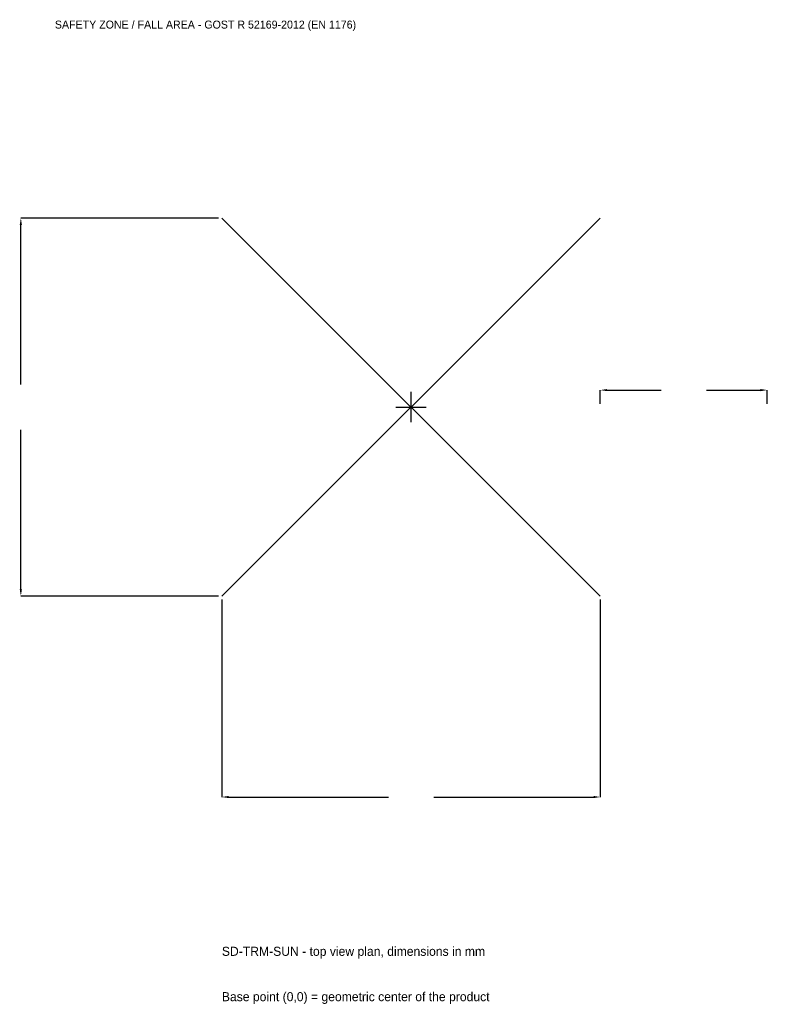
# Model space of a CAD drawing. Extents: x -3516 to 3200, y -5370 to 3484.
import ezdxf

# ---------------------------------------------------------------- set-up
doc = ezdxf.new("R2010")
doc.units = 0
for name, color, linetype in [('GP_MAF_zona_bezopasnosti', 1, 'Continuous'), ('ZSK_DANNYE', 3, 'Continuous'), ('ZSK_KONTUR', 7, 'Continuous'), ('ZSK_RAZMERY', 8, 'Continuous')]:
    doc.layers.add(name, color=color, linetype=linetype)
doc.dimstyles.new('ORION', dxfattribs={"dimtxt": 102, "dimasz": 61.2, "dimexe": 1.25, "dimexo": 30.6, "dimtad": 1, "dimcen": 2.5, "dimazin": 3, "dimtfac": 1, "dimtmove": 0, "dimatfit": 3})

# ---------------------------------------------------------------- blocks, each defined once
blk = doc.blocks.new('_CLOSEDFILLED')
at = {"color": 0, "linetype": 'BYBLOCK'}
blk.add_solid([(-1, 0.16), (0, 0), (-1, -0.16)], dxfattribs=at)
blk = doc.blocks.new('*D1')
for p, q in [((-1700, -1730.6), (-1700, -3506)), ((1700, -1730.6), (1700, -3506)), ((-1638.8, -3506), (-204, -3506)), ((204, -3506), (1638.8, -3506))]:
    blk.add_line(p, q)
at = {"layer": 'Defpoints'}
for p in [(-1700, -1700), (1700, -1700), (-1700, -3506)]:
    blk.add_point(p, dxfattribs=at)
at = {"layer": 'ZSK_RAZMERY', "xscale": 61.199999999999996, "yscale": 61.199999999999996, "rotation": 180}
blk.add_blockref('_CLOSEDFILLED', (-1700, -3506), dxfattribs=at)
at = {"layer": 'ZSK_RAZMERY', "xscale": 61.199999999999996, "yscale": 61.199999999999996}
blk.add_blockref('_CLOSEDFILLED', (1700, -3506), dxfattribs=at)
blk = doc.blocks.new('*D2')
for p, q in [((-1730.6, 1700), (-3506, 1700)), ((-3506, 204), (-3506, 1638.8)), ((-3506, -1638.8), (-3506, -204)), ((-1730.6, -1700), (-3506, -1700))]:
    blk.add_line(p, q)
at = {"layer": 'Defpoints'}
for p in [(-1700, 1700), (-3506, -1700), (-1700, -1700)]:
    blk.add_point(p, dxfattribs=at)
at = {"layer": 'ZSK_RAZMERY', "xscale": 61.199999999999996, "yscale": 61.199999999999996}
for p, rotation in [((-3506, 1700), 90), ((-3506, -1700), 270)]:
    blk.add_blockref('_CLOSEDFILLED', p, dxfattribs=dict(at, rotation=rotation))
blk = doc.blocks.new('*D3')
for p, q in [((1700, 30.6), (1700, 153)), ((1761.2, 153), (2246, 153)), ((2654, 153), (3138.8, 153)), ((3200, 30.6), (3200, 153))]:
    blk.add_line(p, q)
at = {"layer": 'Defpoints'}
for p in [(1700, 153), (1700, 0), (3200, 0)]:
    blk.add_point(p, dxfattribs=at)
at = {"layer": 'ZSK_RAZMERY', "xscale": 61.199999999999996, "yscale": 61.199999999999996, "rotation": 180}
blk.add_blockref('_CLOSEDFILLED', (1700, 153), dxfattribs=at)
at = {"layer": 'ZSK_RAZMERY', "xscale": 61.199999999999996, "yscale": 61.199999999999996}
blk.add_blockref('_CLOSEDFILLED', (3200, 153), dxfattribs=at)
blk = doc.blocks.new('B1')
at = {"layer": 'ZSK_KONTUR'}
for p, q in [((-1700, -1700), (1700, 1700)), ((-1700, 1700), (1700, -1700))]:
    blk.add_line(p, q, dxfattribs=at)
at = {"layer": 'ZSK_RAZMERY'}
for p, q in [((0, -136), (0, 136)), ((-136, 0), (136, 0))]:
    blk.add_line(p, q, dxfattribs=at)
at = {"layer": 'GP_MAF_zona_bezopasnosti', "color": 1}
blk.add_text('SAFETY ZONE / FALL AREA - GOST R 52169-2012 (EN 1176)', height=71.4, dxfattribs=at).set_placement((-3200, 3404))
at = {"layer": 'ZSK_RAZMERY'}
dim = blk.add_linear_dim(base=(-3506, -1700), p1=(-1700, -1700), p2=(-1700, 1700), angle=90, dimstyle='ORION', dxfattribs=at)
dim.commit()
dim.dimension.update_dxf_attribs({"geometry": '*D2', "text_midpoint": (-3506, 0)})
for base, p1, p2, picture, middle in [((1700, 153), (1700, 0), (3200, 0), '*D3', (2450, 153)), ((-1700, -3506), (-1700, -1700), (1700, -1700), '*D1', (0, -3506))]:
    dim = blk.add_linear_dim(base=base, p1=p1, p2=p2, dimstyle='ORION', dxfattribs=at)
    dim.commit()
    dim.dimension.update_dxf_attribs({"geometry": picture, "text_midpoint": middle})

msp = doc.modelspace()

# ---------------------------------------------------------------- block references
msp.add_blockref('B1', (0, 0))

# ---------------------------------------------------------------- texts
at = {"layer": 'ZSK_DANNYE', "color": 3}
msp.add_text('SD-TRM-SUN - top view plan, dimensions in mm', height=81.6, dxfattribs=at).set_placement((-1700, -4934))
at = {"layer": 'ZSK_DANNYE', "color": 7}
msp.add_text('Base point (0,0) = geometric center of the product', height=81.6, dxfattribs=at).set_placement((-1700, -5342))

doc.saveas('drawing.dxf')
